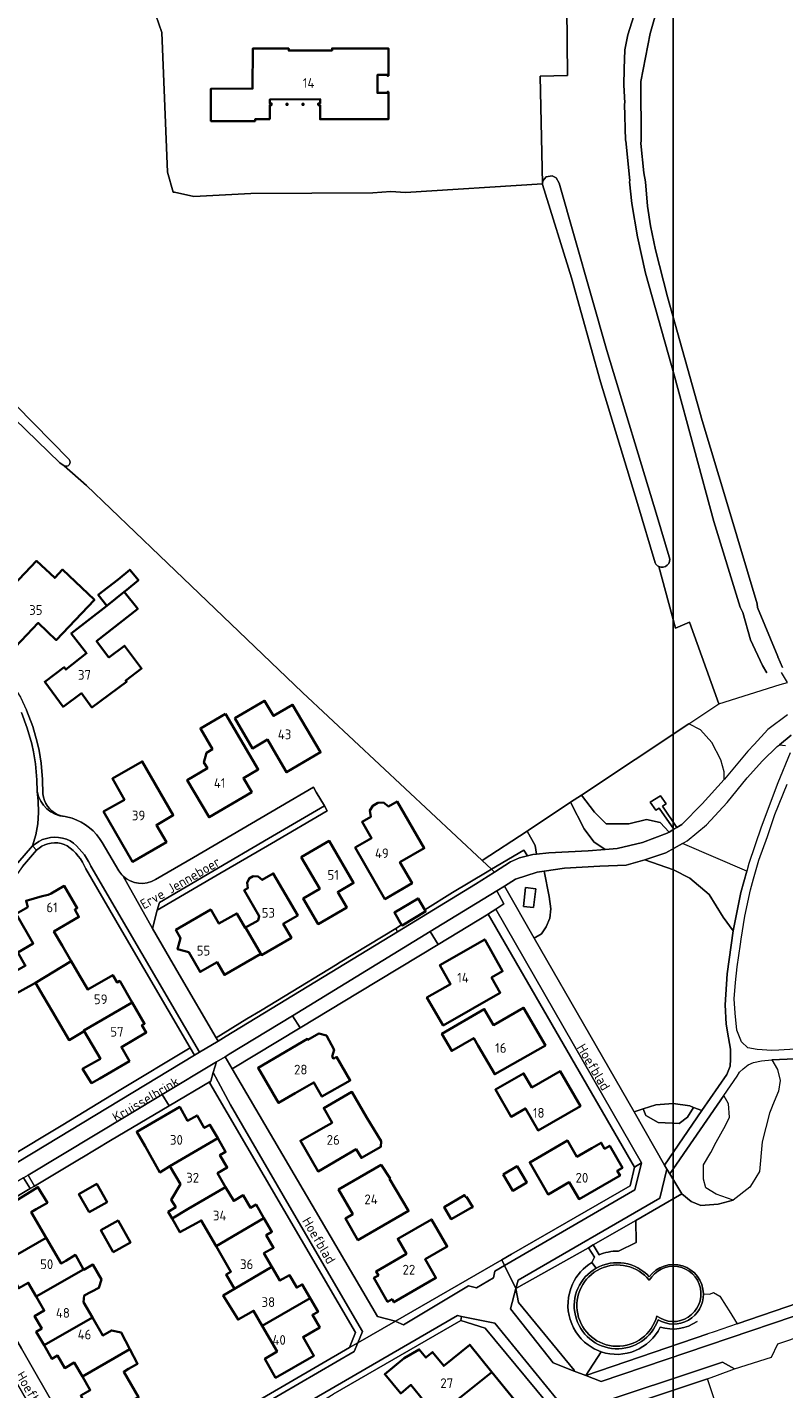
# Model space of a CAD drawing. Header units: metres. Extents: x 247072 to 248918, y 480001 to 481684.
# Tile 47 of 50: x 248378 to 248518, y 481064 to 481316. Entities that reach past the tile are written whole.
import ezdxf
from ezdxf.enums import TextEntityAlignment as Align

# ---------------------------------------------------------------- set-up
doc = ezdxf.new("R2010")
doc.units = ezdxf.units.M
for name, color, linetype, lineweight in [('B-XX-GR-BOUWLAND-GV', 80, 'Continuous', 13), ('B-XX-GR-GRAS-GV', 60, 'Continuous', 13), ('B-XX-GR-GROENVOORZIENING-GV', 80, 'Continuous', 18), ('B-XX-GR-HOUTWAL-GV', 40, 'Continuous', 13), ('B-XX-IE-TERREINAFSCHEIDING_KUNSTMATIG_HEKWERK-G', 20, 'IE-TERREINAFSCHEIDING-KUNSTMATIG', 18), ('B-XX-OG-BEBOUWING-GV', 7, 'Continuous', 35), ('B-XX-OG-BEBOUWING-T18', 10, 'Continuous', 18), ('B-XX-OG-BEBOUWING_LOODS-GV', 7, 'Continuous', 35), ('B-XX-OG-BEBOUWING_OVERBOUWING-GV', 7, 'Continuous', 18), ('B-XX-OG-TERREIN_ERF-GV', 7, 'Continuous', 18), ('B-XX-OG-TOPOGRAFIE-T18', 10, 'Continuous', 18), ('B-XX-OG-WATER_GREPPEL-GV', 160, 'Continuous', 18), ('B-XX-VH-ONVERHARD-GV', 252, 'Continuous', 18), ('B-XX-VH-VERHARDING_GESLOTEN-GV', 252, 'Continuous', 18), ('B-XX-VH-VERHARDING_OPEN-GV', 252, 'Continuous', 18), ('N-BH-KL-ET_LS_OV_LICHTMAST-S', 7, 'Continuous', 25)]:
    doc.layers.add(name, color=color, linetype=linetype, lineweight=lineweight)
doc.styles.add('NLCS-ISO-M-T18', font='NLCS-ISO.ttf', dxfattribs={"height": 1.8})
doc.linetypes.add('IE-TERREINAFSCHEIDING-KUNSTMATIG', pattern='A,4,[82,NLCS.shx,S=0.75,R=90,X=0,Y=0],4,-2', length=10)

msp = doc.modelspace()

# ---------------------------------------------------------------- linework, layer by layer
at = {"layer": 'B-XX-GR-BOUWLAND-GV'}
msp.add_lwpolyline([(248496.66, 481325.28), (248493.62, 481314.64), (248491.92, 481305.74), (248491.98, 481294.82), (248491.896, 481294.283), (248492.433, 481288.855), (248492.76, 481287.22), (248493.12, 481282.72), (248493.66, 481279.08), (248494.62, 481274.62), (248496.82, 481265.92), (248503.26, 481243.08), (248507.86, 481227.72), (248513.4, 481209.12), (248513.46, 481208.48), (248517.221, 481199.415), (248517.254, 481199.318), (248518.124, 481197.361)], dxfattribs=at)
at = {"layer": 'B-XX-GR-GRAS-GV'}
for points in [[(248494.562, 481216.697), (248491.28, 481227.68), (248484.42, 481250.18), (248479.08, 481269.42), (248473.7, 481286.72), (248473.72, 481286.82), (248448.366, 481285.241), (248445.655, 481285.42), (248442.352, 481285.138), (248419.784, 481285.063), (248409.191, 481284.484), (248405.648, 481285.283), (248405.419, 481285.267), (248404.327, 481288.999), (248403.332, 481314.827), (248402.183, 481318.001)], [(248376.328, 481245.888), (248386.174, 481235.82)], [(248385.256, 481234.645), (248389.348, 481231.002), (248402.899, 481218.063), (248429.335, 481192.734), (248462.562, 481161.681), (248470.898, 481167.124), (248471.06, 481167.23), (248478.898, 481172.435), (248480.891, 481173.758), (248500.797, 481186.976), (248506.3, 481190.63)], [(248506.3, 481190.63), (248500.872, 481205.745), (248498.331, 481204.613), (248495.205, 481216.049)]]:
    msp.add_lwpolyline(points, dxfattribs=at)
for points in [[(248386.174, 481235.82, -0.7924864), (248385.256, 481234.645)], [(248495.205, 481216.049, -0.1650026), (248494.562, 481216.697)]]:
    msp.add_lwpolyline(points, format="xyb", dxfattribs=at)
at = {"layer": 'B-XX-GR-GROENVOORZIENING-GV'}
for points in [[(248497.146, 481166.928), (248498.01, 481167.44), (248495.3, 481171.33), (248494.68, 481170.99), (248493.64, 481172.48), (248495.54, 481173.61), (248496.56, 481172.18), (248495.91, 481171.69), (248498.54, 481167.75), (248499.46, 481168.3), (248503.23, 481172.16), (248507.327, 481176.672), (248507.327, 481178.046), (248506.714, 481180.294), (248505.011, 481183.495), (248502.9, 481185.81), (248500.797, 481186.976), (248480.891, 481173.758), (248483.354, 481170.623), (248485.502, 481168.483), (248489.654, 481168.443), (248492.923, 481169.226), (248495.443, 481168.682)], [(248472.586, 481162.839), (248474.89, 481163.11), (248482.18, 481163.46), (248485.302, 481163.717), (248483.218, 481165.106), (248481.427, 481167.501), (248478.898, 481172.435), (248471.06, 481167.23), (248470.898, 481167.124), (248472.355, 481164.425)], [(248485.302, 481163.717), (248487.53, 481163.9), (248492.21, 481164.98), (248496.76, 481166.7), (248497.146, 481166.928), (248495.443, 481168.682), (248492.923, 481169.226), (248489.654, 481168.443), (248485.502, 481168.483), (248483.354, 481170.623), (248480.891, 481173.758), (248478.898, 481172.435), (248481.427, 481167.501), (248483.218, 481165.106)], [(248470.931, 481162.523), (248471.91, 481162.76), (248472.586, 481162.839), (248472.355, 481164.425), (248470.898, 481167.124), (248462.562, 481161.681), (248464.296, 481160.061), (248470.266, 481163.61)], [(248499.629, 481164.813), (248496.53, 481163.11), (248492.61, 481161.78), (248497.912, 481159.959), (248500.982, 481158.424), (248504.513, 481155.354), (248507.123, 481151.209), (248509, 481148.69), (248510.41, 481155.73), (248511.493, 481159.692)], [(248464.856, 481159.537), (248467.78, 481161.41), (248469.43, 481162.16), (248470.931, 481162.523), (248470.266, 481163.61), (248464.296, 481160.061)], [(248509, 481148.69), (248507.123, 481151.209), (248504.513, 481155.354), (248500.982, 481158.424), (248497.912, 481159.959), (248492.61, 481161.78), (248489.18, 481160.81), (248484.34, 481160.61), (248477.78, 481160.24), (248474.035, 481159.701), (248474.968, 481155.002), (248475.262, 481152.723), (248475.078, 481150.995), (248474.38, 481149.415), (248473.536, 481148.128), (248472.171, 481147.318), (248482.49, 481129.41), (248490.647, 481115.198), (248492.298, 481115.721), (248494.665, 481116.471), (248497.893, 481116.737), (248500.969, 481116.281), (248501.652, 481116.019), (248503.201, 481115.424), (248507.78, 481122.11), (248508.43, 481123.61), (248508.49, 481124.9), (248508.48, 481126.8), (248508.14, 481128.86), (248507.68, 481131.41), (248507.48, 481134.99), (248507.86, 481140.73)], [(248464.856, 481159.537), (248464.296, 481160.061), (248463.463, 481159.566), (248457.085, 481155.774), (248451.966, 481152.523), (248452.103, 481152.295), (248447.73, 481149.672), (248447.66, 481149.789), (248446.578, 481149.102), (248446.919, 481148.503), (248461.33, 481157.28)], [(248466.65, 481156.9), (248472.171, 481147.318), (248473.536, 481148.128), (248474.38, 481149.415), (248475.078, 481150.995), (248475.262, 481152.723), (248474.968, 481155.002), (248474.035, 481159.701), (248472.71, 481159.51), (248468.74, 481158.19)], [(248472.071, 481152.965), (248470.186, 481153.178), (248470.581, 481156.675), (248472.465, 481156.462)], [(248472.071, 481152.965), (248472.465, 481156.462), (248470.581, 481156.675), (248470.186, 481153.178)], [(248465.26, 481156.04), (248454.06, 481149.2), (248452.938, 481148.515), (248454.39, 481146.163), (248463.63, 481151.73), (248463.69, 481151.78), (248465.06, 481152.7), (248466.53, 481153.68)], [(248413.699, 481128.278), (248415.21, 481129.19), (248446.919, 481148.503), (248446.578, 481149.102), (248436.295, 481142.854), (248435.427, 481142.327), (248426.118, 481136.67), (248421.523, 481133.878), (248419.021, 481132.357), (248413.334, 481128.902)], [(248452.938, 481148.515), (248427.458, 481132.966), (248428.891, 481130.752), (248439.81, 481137.35), (248454.39, 481146.163)], [(248427.458, 481132.966), (248415.78, 481125.84), (248415.011, 481125.378), (248416.31, 481123.15), (248428.891, 481130.752)], [(248372.288, 481103.28), (248379.5, 481107.63), (248409.346, 481125.65), (248408.542, 481127.027), (248395.393, 481119.113), (248384.978, 481112.804), (248374.661, 481106.554), (248371.452, 481104.602)], [(248404.66, 481116.308), (248412.34, 481120.86), (248412.81, 481122.45), (248413.412, 481124.418), (248403.358, 481118.378)], [(248403.358, 481118.378), (248378.576, 481103.492), (248379.723, 481101.463), (248388.356, 481106.616), (248388.48, 481106.69), (248393.83, 481109.89), (248404.66, 481116.308)], [(248501.652, 481116.019), (248500.514, 481114.211), (248498.988, 481113.034), (248495.109, 481113.187), (248492.843, 481114.538), (248492.298, 481115.721), (248490.647, 481115.198), (248496.3, 481105.35), (248503.201, 481115.424)], [(248492.298, 481115.721), (248492.843, 481114.538), (248495.109, 481113.187), (248498.988, 481113.034), (248500.514, 481114.211), (248501.652, 481116.019), (248500.969, 481116.281), (248497.893, 481116.737), (248494.665, 481116.471)], [(248507.229, 481118.186), (248497.26, 481103.71), (248499.49, 481100), (248501.178, 481098.583), (248503.02, 481097.881), (248506.191, 481098.09), (248508.982, 481098.83), (248505.811, 481099.97), (248503.912, 481101.109), (248503.456, 481102.704), (248503.456, 481105.362), (248504.824, 481107.641), (248505.849, 481109.578), (248507.558, 481112.654), (248508.306, 481114.184), (248508.09, 481116.68)], [(248377.74, 481102.99), (248376.8, 481102.43), (248363.86, 481094.65), (248365.04, 481092.64), (248378.04, 481100.45), (248378.93, 481100.98), (248378.93, 481100.99)]]:
    msp.add_lwpolyline(points, close=True, dxfattribs=at)
for points in [[(248528.887, 481125.367), (248516.1, 481124.78), (248517.185, 481123.041), (248517.641, 481121.009), (248517.375, 481119.034), (248516.268, 481116.343), (248516.194, 481116.162), (248515.704, 481114.971), (248514.336, 481109.633), (248513.843, 481104.147), (248512.482, 481101.955), (248512.039, 481101.242), (248508.982, 481098.83), (248506.191, 481098.09), (248503.02, 481097.881), (248501.178, 481098.583), (248499.49, 481100), (248490.991, 481095.116), (248491.046, 481090.997), (248487.756, 481089.437)], [(248490.991, 481095.116), (248483.066, 481090.561), (248484.208, 481088.741)], [(248487.756, 481089.437), (248491.046, 481090.997), (248490.991, 481095.116)], [(248482.83, 481087.299), (248483.303, 481088.302), (248482.199, 481090.063), (248468.779, 481082.485)], [(248484.208, 481088.741), (248483.066, 481090.561), (248482.199, 481090.063), (248483.303, 481088.302), (248482.83, 481087.299), (248483.645, 481086.268)], [(248485.853, 481089.25), (248485.85, 481089.249)], [(248485.85, 481089.249), (248485.853, 481089.25)], [(248468.779, 481082.485), (248469.29, 481079.93), (248479.59, 481067.39), (248479.59, 481067.25), (248481.7, 481066.41), (248484.541, 481070.813)], [(248503.461, 481081.528), (248504.661, 481081.49), (248505.353, 481081.748), (248506.506, 481081.073), (248507.692, 481079.26), (248508.249, 481078.391), (248509.726, 481075.965), (248521.085, 481079.838)], [(248484.541, 481070.813), (248481.7, 481066.41), (248504.28, 481074.108)]]:
    msp.add_lwpolyline(points, dxfattribs=at)
for points in [[(248485.85, 481089.249, 0.0474804), (248484.208, 481088.741)], [(248484.208, 481088.741, -0.0474804), (248485.85, 481089.249)], [(248487.756, 481089.437, 0.0531291), (248485.853, 481089.25)], [(248485.853, 481089.25, -0.0531291), (248487.756, 481089.437)], [(248479.243, 481083.305, -0.1526956), (248482.83, 481087.299)], [(248483.645, 481086.268, -0.3507206), (248493.46, 481084.651)], [(248493.46, 481084.651, -0.7234201), (248503.461, 481081.528)], [(248482.881, 481071.581, -0.3813403), (248479.243, 481083.305)], [(248502.284, 481076.431, -0.2373975), (248495.492, 481075.389)], [(248495.492, 481075.389, -0.3802332), (248484.541, 481070.813)], [(248484.541, 481070.813, -0.0513228), (248482.881, 481071.581)]]:
    msp.add_lwpolyline(points, format="xyb", dxfattribs=at)
at = {"layer": 'B-XX-GR-HOUTWAL-GV'}
for points in [[(248478.12, 481325.719), (248478.333, 481306.841), (248473.281, 481306.714), (248473.72, 481286.82), (248473.78, 481287.38), (248474.4, 481288.12), (248475.52, 481288.28), (248476.26, 481287.92), (248476.76, 481286.92), (248485.62, 481256.02), (248494.92, 481225.32), (248497.166, 481217.814)], [(248489.147, 481294.751), (248489.08, 481294.84), (248488.88, 481301.64), (248488.92, 481301.78), (248488.76, 481305.08), (248488.8, 481308.12), (248488.92, 481311.6), (248489.52, 481314.38), (248492.48, 481323.8)], [(248515.21, 481196.366), (248514.428, 481197.752), (248512.204, 481202.481), (248510.78, 481207.52), (248510.28, 481208.52), (248505.42, 481224.34), (248498.12, 481251.22), (248492.78, 481270.28), (248491.28, 481277.02), (248490.26, 481283.2), (248489.82, 481287.22), (248489.831, 481287.437), (248489.147, 481294.751)], [(248495.205, 481216.049), (248498.331, 481204.613), (248500.872, 481205.745), (248506.3, 481190.63), (248517.673, 481194.197), (248519.018, 481194.622), (248517.896, 481196.432)]]:
    msp.add_lwpolyline(points, dxfattribs=at)
msp.add_lwpolyline([(248497.166, 481217.814, -0.6800122), (248495.205, 481216.049)], format="xyb", dxfattribs=at)
at = {"layer": 'B-XX-IE-TERREINAFSCHEIDING_KUNSTMATIG_HEKWERK-G'}
for points in [[(248404.66, 481116.308), (248412.34, 481120.86)], [(248388.48, 481106.69), (248393.83, 481109.89), (248404.66, 481116.308)], [(248379.723, 481101.463), (248388.356, 481106.616)]]:
    msp.add_lwpolyline(points, dxfattribs=at)
at = {"layer": 'B-XX-OG-BEBOUWING-GV'}
for points in [[(248432.568, 481299.306), (248432.568, 481298.781), (248445.196, 481298.777), (248445.197, 481303.832), (248445.017, 481303.832), (248445.017, 481303.632), (248443.191, 481303.64), (248443.196, 481307), (248445.016, 481306.997), (248445.016, 481306.797), (248445.196, 481306.797), (248445.204, 481311.869), (248434.803, 481311.855), (248434.788, 481311.51), (248426.79, 481311.481), (248426.789, 481311.85), (248420.115, 481311.846), (248420.102, 481304.432), (248412.388, 481304.42), (248412.388, 481298.416), (248420.549, 481298.42), (248420.561, 481298.776), (248423.25, 481298.79), (248423.253, 481299.256), (248423.269, 481301.396), (248423.606, 481301.393), (248423.608, 481301.693), (248423.272, 481301.696), (248423.277, 481302.407), (248432.569, 481302.484), (248432.569, 481301.681), (248432.239, 481301.681), (248432.239, 481301.381), (248432.569, 481301.381)], [(248376.237, 481201.194), (248380.452, 481205.619), (248383.784, 481202.446), (248390.842, 481209.855), (248384.948, 481215.464), (248383.498, 481213.942), (248380.152, 481217.093), (248370.35, 481206.799)], [(248396.35, 481211.346), (248396.827, 481211.722), (248398.966, 481213.533), (248397.375, 481215.449), (248395.256, 481213.672), (248391.554, 481210.777), (248393.119, 481208.794)], [(248393.488, 481199.195), (248391.237, 481202.235), (248398.851, 481208.229), (248396.35, 481211.346), (248393.119, 481208.794), (248386.538, 481203.627), (248389.398, 481199.994), (248385.562, 481196.99), (248385.259, 481197.4), (248381.634, 481194.731), (248385.051, 481190.104), (248388.43, 481192.603), (248390.363, 481189.994), (248396.785, 481194.743), (248396.62, 481194.966), (248399.552, 481197.171), (248396.389, 481201.377)], [(248416.792, 481188.005), (248420.059, 481182.408), (248422.827, 481184.025), (248424.447, 481181.252), (248426.352, 481177.993), (248432.651, 481181.681), (248427.501, 481190.48), (248423.982, 481188.398), (248422.306, 481191.23)], [(248415.072, 481188.822), (248410.426, 481186.089), (248412.666, 481182.236), (248411.585, 481181.608), (248411.096, 481179.824), (248411.731, 481178.747), (248407.996, 481176.544), (248412.056, 481169.674), (248419.928, 481174.316), (248418.404, 481176.905), (248421.14, 481178.516)], [(248392.532, 481170.714), (248397.865, 481161.449), (248404.136, 481165.047), (248402.3, 481168.232), (248405.424, 481170.033), (248399.687, 481179.986), (248394.151, 481176.812), (248396.384, 481172.92)], [(248439.055, 481164.046), (248444.571, 481154.55), (248449.579, 481157.457), (248447.337, 481161.347), (248451.832, 481163.938), (248446.817, 481172.576), (248445.236, 481171.659), (248444.298, 481172.369), (248443.238, 481172.331), (248442.324, 481171.809), (248441.745, 481170.903), (248441.929, 481169.744), (248440.335, 481168.819), (248442.085, 481165.806)], [(248429.102, 481162.301), (248432.497, 481156.424), (248429.468, 481154.673), (248432.223, 481149.904), (248437.512, 481152.961), (248435.844, 481155.836), (248438.771, 481157.533), (248434.264, 481165.303)], [(248421.594, 481144.423), (248421.694, 481144.255), (248421.704, 481144.238), (248421.734, 481144.188), (248427.256, 481147.371), (248425.751, 481149.958), (248428.433, 481151.518), (248423.913, 481159.287), (248421.862, 481158.092), (248421.116, 481158.726), (248420.211, 481158.798), (248419.435, 481158.35), (248419.055, 481157.549), (248419.215, 481156.563), (248418.549, 481156.179), (248421.308, 481151.385), (248421.095, 481150.594), (248418.775, 481149.26)], [(248379.933, 481139.03), (248386.538, 481143.032), (248384.841, 481145.966), (248383.343, 481148.551), (248387.977, 481151.236), (248387.187, 481152.588), (248387.655, 481152.862), (248385.26, 481156.971), (248382.857, 481155.585), (248382.257, 481155.337), (248381.199, 481155.074), (248378.182, 481154.221), (248378.494, 481153.055), (248376.343, 481151.791), (248379.516, 481146.34), (248376.665, 481144.673), (248377.99, 481142.4), (248378.093, 481142.224), (248374.022, 481139.934), (248375.767, 481136.788), (248375.794, 481136.753)], [(248447.66, 481149.789), (248447.73, 481149.672), (248452.103, 481152.295), (248451.966, 481152.523), (248450.688, 481154.655), (248446.315, 481152.031)], [(248418.775, 481149.26), (248418.689, 481149.21), (248417.151, 481151.884), (248413.862, 481149.993), (248412.365, 481152.599), (248405.896, 481148.826), (248406.754, 481147.333), (248406.204, 481145.264), (248408.286, 481144.694), (248410.39, 481141.052), (248413.515, 481142.867), (248414.871, 481140.524), (248421.594, 481144.423)], [(248455.35, 481131.168), (248465.885, 481137.221), (248464.279, 481140.002), (248466.332, 481141.187), (248463.013, 481147.076), (248454.734, 481142.317), (248456.707, 481138.823), (248452.328, 481136.351)], [(248379.933, 481139.03), (248381.41, 481136.491), (248382.991, 481133.813), (248386.155, 481128.463), (248388.949, 481130.107), (248388.876, 481130.231), (248397.814, 481135.435), (248395.505, 481139.401), (248395.013, 481139.12), (248394.236, 481140.474), (248389.62, 481137.8), (248388.073, 481140.377), (248386.538, 481143.032)], [(248388.876, 481130.231), (248388.949, 481130.107), (248391.936, 481125), (248390.292, 481124.038), (248388.661, 481123.14), (248390.315, 481120.49), (248391.841, 481121.376), (248397.318, 481124.582), (248395.82, 481127.15), (248400.434, 481129.845), (248399.629, 481131.189), (248400.124, 481131.468), (248397.814, 481135.435)], [(248461.819, 481127.409), (248464.889, 481122.127), (248474.233, 481127.486), (248470.221, 481134.438), (248464.66, 481131.221), (248462.947, 481134.177), (248455.104, 481129.629), (248456.913, 481126.469), (248460.989, 481128.838)], [(248435.044, 481125.005), (248434.799, 481125.408), (248435.152, 481126.666), (248433.756, 481129.29), (248432.353, 481129.672), (248430.331, 481128.522), (248430.251, 481128.662), (248421.099, 481123.35), (248424.889, 481116.831), (248427.966, 481118.62), (248431.424, 481120.63), (248432.92, 481118.017), (248438.147, 481121.01), (248435.626, 481125.339)], [(248471.706, 481119.701), (248470.195, 481122.306), (248465.012, 481119.3), (248467.892, 481114.271), (248470.556, 481115.808), (248472.901, 481111.741), (248480.709, 481116.211), (248476.966, 481122.719)], [(248441.126, 481114.211), (248438.446, 481118.861), (248433.236, 481115.876), (248434.781, 481113.18), (248433.117, 481112.226), (248428.938, 481109.832), (248432.202, 481104.18), (248439.238, 481108.253), (248440.23, 481106.675), (248443.783, 481108.704), (248443.881, 481109.737)], [(248400.223, 481108.833), (248402.947, 481103.997), (248404.793, 481105.148), (248413.64, 481110.296), (248412.191, 481112.802), (248411.149, 481112.203), (248409.811, 481114.522), (248408.063, 481113.544), (248406.632, 481116.101), (248398.663, 481111.512)], [(248408.184, 481097.244), (248415.109, 481101.281), (248413.622, 481103.84), (248415.396, 481104.867), (248414.059, 481107.177), (248415.097, 481107.778), (248413.64, 481110.296), (248404.793, 481105.148), (248406.73, 481101.792), (248405.032, 481098.885), (248405.866, 481097.546), (248404.497, 481096.674), (248405.186, 481095.479)], [(248482.829, 481108.476), (248480.076, 481106.891), (248478.358, 481109.877), (248471.351, 481105.842), (248474.75, 481099.913), (248478.662, 481102.173), (248480.469, 481099.043), (248488.058, 481103.393), (248487.547, 481104.281), (248488.5, 481104.829), (248486.151, 481108.911), (248485.198, 481108.363), (248484.559, 481109.472)], [(248445.516, 481102.884), (248443.857, 481105.36), (248435.984, 481100.802), (248438.628, 481096.232), (248437.261, 481095.441), (248439.566, 481091.465), (248448.925, 481096.864), (248445.425, 481102.823)], [(248466.446, 481103.618), (248468.219, 481100.588), (248470.782, 481102.087), (248469.009, 481105.118)], [(248372.986, 481086.773), (248381.91, 481091.897), (248379.163, 481096.641), (248380.066, 481097.165), (248382.143, 481098.37), (248380.376, 481101.272), (248378.386, 481100.014), (248371.497, 481095.825), (248373.009, 481093.216), (248371.247, 481092.196), (248372.563, 481089.896), (248371.547, 481089.286)], [(248413.339, 481090.369), (248422.189, 481095.528), (248420.729, 481098.044), (248419.698, 481097.435), (248418.362, 481099.745), (248416.596, 481098.723), (248415.109, 481101.281), (248408.184, 481097.244), (248405.186, 481095.479), (248406.661, 481092.921), (248409.713, 481094.6), (248410.596, 481095.111)], [(248459.673, 481099.497), (248459.51, 481099.41), (248459.26, 481099.79), (248455.54, 481097.58), (248456.83, 481095.36), (248460.41, 481097.34), (248460.797, 481097.562)], [(248416.737, 481082.463), (248423.672, 481086.5), (248422.191, 481089.06), (248423.969, 481090.055), (248422.613, 481092.4), (248423.659, 481092.995), (248422.189, 481095.528), (248413.339, 481090.369), (248416.086, 481085.622), (248415.21, 481085.106)], [(248446.328, 481087.657), (248442.915, 481085.686), (248443.356, 481084.923), (248442.542, 481084.475), (248445.062, 481080.047), (248445.898, 481080.523), (248446.225, 481079.957), (248454.004, 481084.456), (248452.004, 481087.922), (248456.083, 481090.275), (248453.164, 481095.294), (248446.943, 481091.7), (248448.541, 481088.935)], [(248380.075, 481081.002), (248388.819, 481086.056), (248387.332, 481088.711), (248385.542, 481087.658), (248384.66, 481087.147), (248381.91, 481091.897), (248372.986, 481086.773), (248374.427, 481084.257), (248375.502, 481084.857), (248376.838, 481082.548), (248378.602, 481083.569)], [(248388.819, 481086.056), (248380.075, 481081.002), (248381.546, 481078.44), (248379.783, 481077.419), (248381.108, 481075.127), (248380.072, 481074.527), (248381.53, 481072.002), (248390.454, 481077.142), (248388.8, 481079.998), (248388.957, 481081.205), (248391.657, 481082.623), (248392.138, 481084.188), (248390.546, 481086.949), (248388.861, 481085.982)], [(248416.737, 481082.463), (248414.668, 481081.233), (248417.394, 481076.768), (248420.26, 481078.398), (248421.884, 481075.589), (248430.741, 481080.755), (248429.278, 481083.277), (248428.247, 481082.668), (248426.895, 481085.003), (248425.13, 481083.981), (248423.672, 481086.5)], [(248421.884, 481075.589), (248424.629, 481070.842), (248422.359, 481069.529), (248424.328, 481065.999), (248431.427, 481070.079), (248429.43, 481073.535), (248432.497, 481075.308), (248431.162, 481077.632), (248432.207, 481078.227), (248430.741, 481080.755)], [(248388.6, 481066.251), (248397.396, 481071.282), (248395.777, 481074.368), (248394.01, 481074.745), (248392.374, 481073.827), (248390.454, 481077.142), (248381.53, 481072.002), (248382.975, 481069.499), (248384.021, 481070.095), (248385.352, 481067.796), (248387.116, 481068.816)], [(248390.072, 481057.253), (248398.999, 481062.384), (248396.255, 481067.124), (248397.137, 481067.634), (248398.81, 481068.585), (248397.396, 481071.282), (248388.6, 481066.251), (248390.068, 481063.714), (248388.304, 481062.693), (248389.637, 481060.372), (248388.608, 481059.776)], [(248448.108, 481069.616), (248444.542, 481066.65), (248447.485, 481063.111), (248449.364, 481064.674), (248451.744, 481061.73), (248454.144, 481058.766), (248456.966, 481061.094), (248464.341, 481067.066), (248460.242, 481072.098), (248455.454, 481068.196), (248453.374, 481070.748), (248452.137, 481069.741), (248450.907, 481071.256)], [(248454.144, 481058.766), (248456.582, 481055.756), (248460.772, 481050.582), (248466.191, 481055.041), (248463.686, 481058.106), (248468.461, 481062.01), (248464.341, 481067.066), (248456.966, 481061.094)]]:
    msp.add_lwpolyline(points, close=True, dxfattribs=at)
at = {"layer": 'B-XX-OG-BEBOUWING_LOODS-GV'}
for points in [[(248389.882, 481096.626), (248393.173, 481098.509), (248391.259, 481101.854), (248387.969, 481099.971)], [(248394.312, 481089.241), (248397.488, 481091.018), (248395.226, 481095.059), (248392.05, 481093.282)]]:
    msp.add_lwpolyline(points, close=True, dxfattribs=at)
at = {"layer": 'B-XX-OG-BEBOUWING_OVERBOUWING-GV'}
for points in [[(248426.581, 481301.393), (248426.589, 481301.693), (248426.289, 481301.684), (248426.299, 481301.384)], [(248429.268, 481301.685), (248429.269, 481301.385), (248429.542, 481301.385), (248429.541, 481301.685)]]:
    msp.add_lwpolyline(points, close=True, dxfattribs=at)
at = {"layer": 'B-XX-OG-TERREIN_ERF-GV'}
for points in [[(248402.183, 481318.001), (248403.332, 481314.827), (248404.327, 481288.999), (248405.419, 481285.267), (248405.648, 481285.283), (248409.191, 481284.484), (248419.784, 481285.063), (248442.352, 481285.138), (248445.655, 481285.42), (248448.366, 481285.241), (248473.72, 481286.82), (248473.281, 481306.714), (248478.333, 481306.841), (248478.12, 481325.719)], [(248402.121, 481158.132), (248409.159, 481162.256), (248425.242, 481171.649), (248431.332, 481175.216), (248431.872, 481174.337), (248433.363, 481171.783), (248433.892, 481170.876), (248423.589, 481164.831), (248413.263, 481158.813), (248402.444, 481152.475), (248401.552, 481149.072), (248406.498, 481140.607), (248413.334, 481128.902), (248419.021, 481132.357), (248421.523, 481133.878), (248426.118, 481136.67), (248435.427, 481142.327), (248436.295, 481142.854), (248446.578, 481149.102), (248447.66, 481149.789), (248446.315, 481152.031), (248450.688, 481154.655), (248451.966, 481152.523), (248457.085, 481155.774), (248463.463, 481159.566), (248464.296, 481160.061), (248462.562, 481161.681), (248429.335, 481192.734), (248402.899, 481218.063), (248389.348, 481231.002), (248385.256, 481234.645), (248384.412, 481235.235), (248373.955, 481245.398)], [(248373.885, 481196.422), (248375.386, 481194.56), (248375.933, 481193.816), (248377.145, 481191.907), (248378.299, 481189.458), (248379.42, 481186.476), (248380.252, 481183.535), (248380.617, 481181.986), (248380.996, 481179.652), (248381.215, 481176.638), (248381.306, 481173.977)], [(248385.399, 481169.782), (248386.696, 481169.476)], [(248381.084, 481164.294), (248380.101, 481163.599), (248377.522, 481160.585), (248374.022, 481155.627), (248371.293, 481152.579), (248368.492, 481149.72), (248365.709, 481147.03), (248365.218, 481146.575), (248362.194, 481144.045), (248359.318, 481141.918), (248355.662, 481139.422), (248352.043, 481137.198), (248347.91, 481134.919), (248343.951, 481132.926), (248343.92, 481132.91)], [(248392.27, 481164.973), (248395.334, 481159.764)], [(248344.528, 481128.039), (248357.565, 481105.515), (248360.827, 481099.805), (248361.533, 481098.57), (248371.452, 481104.602), (248374.661, 481106.554), (248384.978, 481112.804), (248395.393, 481119.113), (248408.542, 481127.027), (248395.895, 481148.692), (248389.249, 481160.144)], [(248376.665, 481144.673), (248379.516, 481146.34), (248376.343, 481151.791), (248378.494, 481153.055), (248378.182, 481154.221), (248381.199, 481155.074), (248382.257, 481155.337), (248382.857, 481155.585), (248385.26, 481156.971), (248387.655, 481152.862), (248387.187, 481152.588), (248387.977, 481151.236), (248383.343, 481148.551), (248384.841, 481145.966), (248386.538, 481143.032), (248388.073, 481140.377), (248389.62, 481137.8), (248394.236, 481140.474), (248395.013, 481139.12), (248395.505, 481139.401), (248397.814, 481135.435), (248400.124, 481131.468), (248399.629, 481131.189), (248400.434, 481129.845), (248395.82, 481127.15), (248397.318, 481124.582), (248391.841, 481121.376), (248390.315, 481120.49), (248388.661, 481123.14), (248390.292, 481124.038), (248391.936, 481125), (248388.949, 481130.107), (248386.155, 481128.463), (248382.991, 481133.813), (248381.41, 481136.491), (248379.933, 481139.03), (248375.794, 481136.753)], [(248378.386, 481100.014), (248380.376, 481101.272), (248382.143, 481098.37), (248380.066, 481097.165), (248379.163, 481096.641), (248381.91, 481091.897), (248384.66, 481087.147), (248385.542, 481087.658), (248387.332, 481088.711), (248388.819, 481086.056), (248388.861, 481085.982), (248390.546, 481086.949), (248392.138, 481084.188), (248391.657, 481082.623), (248388.957, 481081.205), (248388.8, 481079.998), (248390.454, 481077.142), (248392.374, 481073.827), (248394.01, 481074.745), (248395.777, 481074.368), (248397.396, 481071.282), (248398.81, 481068.585), (248397.137, 481067.634), (248396.255, 481067.124), (248398.999, 481062.384)], [(248390.068, 481063.714), (248388.6, 481066.251), (248387.116, 481068.816), (248385.352, 481067.796), (248384.021, 481070.095), (248382.975, 481069.499), (248381.53, 481072.002), (248380.072, 481074.527), (248381.108, 481075.127), (248379.783, 481077.419), (248381.546, 481078.44), (248380.075, 481081.002), (248378.602, 481083.569), (248376.838, 481082.548)], [(248474.45, 481061.5), (248463.1, 481075.18), (248458.59, 481076.61), (248435.01, 481062.95)], [(248506.13, 481060.08), (248504.2, 481065.8), (248478.1, 481057.11)]]:
    msp.add_lwpolyline(points, dxfattribs=at)
for points in [[(248445.197, 481303.832), (248445.196, 481298.777), (248432.568, 481298.781), (248432.568, 481299.306), (248432.569, 481301.381), (248432.239, 481301.381), (248432.239, 481301.681), (248432.569, 481301.681), (248432.569, 481302.484), (248423.277, 481302.407), (248423.272, 481301.696), (248423.608, 481301.693), (248423.606, 481301.393), (248423.269, 481301.396), (248423.253, 481299.256), (248423.25, 481298.79), (248420.561, 481298.776), (248420.549, 481298.42), (248412.388, 481298.416), (248412.388, 481304.42), (248420.102, 481304.432), (248420.115, 481311.846), (248426.789, 481311.85), (248426.79, 481311.481), (248434.788, 481311.51), (248434.803, 481311.855), (248445.204, 481311.869), (248445.196, 481306.797), (248445.016, 481306.797), (248445.016, 481306.997), (248443.196, 481307), (248443.191, 481303.64), (248445.017, 481303.632), (248445.017, 481303.832)], [(248426.581, 481301.393), (248426.299, 481301.384), (248426.289, 481301.684), (248426.589, 481301.693)], [(248429.268, 481301.685), (248429.541, 481301.685), (248429.542, 481301.385), (248429.269, 481301.385)], [(248376.237, 481201.194), (248370.35, 481206.799), (248380.152, 481217.093), (248383.498, 481213.942), (248384.948, 481215.464), (248390.842, 481209.855), (248383.784, 481202.446), (248380.452, 481205.619)], [(248393.488, 481199.195), (248396.389, 481201.377), (248399.552, 481197.171), (248396.62, 481194.966), (248396.785, 481194.743), (248390.363, 481189.994), (248388.43, 481192.603), (248385.051, 481190.104), (248381.634, 481194.731), (248385.259, 481197.4), (248385.562, 481196.99), (248389.398, 481199.994), (248386.538, 481203.627), (248393.119, 481208.794), (248391.554, 481210.777), (248395.256, 481213.672), (248397.375, 481215.449), (248398.966, 481213.533), (248396.827, 481211.722), (248396.35, 481211.346), (248398.851, 481208.229), (248391.237, 481202.235)], [(248420.059, 481182.408), (248416.792, 481188.005), (248422.306, 481191.23), (248423.982, 481188.398), (248427.501, 481190.48), (248432.651, 481181.681), (248426.352, 481177.993), (248424.447, 481181.252), (248422.827, 481184.025)], [(248415.072, 481188.822), (248421.14, 481178.516), (248418.404, 481176.905), (248419.928, 481174.316), (248412.056, 481169.674), (248407.996, 481176.544), (248411.731, 481178.747), (248411.096, 481179.824), (248411.585, 481181.608), (248412.666, 481182.236), (248410.426, 481186.089)], [(248392.532, 481170.714), (248396.384, 481172.92), (248394.151, 481176.812), (248399.687, 481179.986), (248405.424, 481170.033), (248402.3, 481168.232), (248404.136, 481165.047), (248397.865, 481161.449)], [(248439.055, 481164.046), (248442.085, 481165.806), (248440.335, 481168.819), (248441.929, 481169.744), (248441.745, 481170.903), (248442.324, 481171.809), (248443.238, 481172.331), (248444.298, 481172.369), (248445.236, 481171.659), (248446.817, 481172.576), (248451.832, 481163.938), (248447.337, 481161.347), (248449.579, 481157.457), (248444.571, 481154.55)], [(248429.102, 481162.301), (248434.264, 481165.303), (248438.771, 481157.533), (248435.844, 481155.836), (248437.512, 481152.961), (248432.223, 481149.904), (248429.468, 481154.673), (248432.497, 481156.424)], [(248418.775, 481149.26), (248421.095, 481150.594), (248421.308, 481151.385), (248418.549, 481156.179), (248419.215, 481156.563), (248419.055, 481157.549), (248419.435, 481158.35), (248420.211, 481158.798), (248421.116, 481158.726), (248421.862, 481158.092), (248423.913, 481159.287), (248428.433, 481151.518), (248425.751, 481149.958), (248427.256, 481147.371), (248421.734, 481144.188), (248421.704, 481144.238), (248421.694, 481144.255), (248421.594, 481144.423), (248414.871, 481140.524), (248413.515, 481142.867), (248410.39, 481141.052), (248408.286, 481144.694), (248406.204, 481145.264), (248406.754, 481147.333), (248405.896, 481148.826), (248412.365, 481152.599), (248413.862, 481149.993), (248417.151, 481151.884), (248418.689, 481149.21)], [(248446.54, 481076.44), (248466.2, 481087.814), (248467.99, 481088.85), (248489.9, 481101.53), (248490.7, 481104.93), (248463.63, 481151.73), (248454.39, 481146.163), (248439.81, 481137.35), (248428.891, 481130.752), (248416.31, 481123.15), (248443.18, 481077.36)], [(248455.35, 481131.168), (248452.328, 481136.351), (248456.707, 481138.823), (248454.734, 481142.317), (248463.013, 481147.076), (248466.332, 481141.187), (248464.279, 481140.002), (248465.885, 481137.221)], [(248464.66, 481131.221), (248470.221, 481134.438), (248474.233, 481127.486), (248464.889, 481122.127), (248461.819, 481127.409), (248460.989, 481128.838), (248456.913, 481126.469), (248455.104, 481129.629), (248462.947, 481134.177)], [(248430.331, 481128.522), (248432.353, 481129.672), (248433.756, 481129.29), (248435.152, 481126.666), (248434.799, 481125.408), (248435.044, 481125.005), (248435.626, 481125.339), (248438.147, 481121.01), (248432.92, 481118.017), (248431.424, 481120.63), (248427.966, 481118.62), (248424.889, 481116.831), (248421.099, 481123.35), (248430.251, 481128.662)], [(248471.706, 481119.701), (248476.966, 481122.719), (248480.709, 481116.211), (248472.901, 481111.741), (248470.556, 481115.808), (248467.892, 481114.271), (248465.012, 481119.3), (248470.195, 481122.306)], [(248365.04, 481092.64), (248377.34, 481071.4), (248391.03, 481047.48), (248394.85, 481046.53), (248416.3, 481058.99), (248437.997, 481071.594), (248439.11, 481074.4), (248412.21, 481120.46), (248412.34, 481120.86), (248404.66, 481116.308), (248393.83, 481109.89), (248388.48, 481106.69), (248388.356, 481106.616), (248379.723, 481101.463), (248378.93, 481100.99), (248378.93, 481100.98), (248378.04, 481100.45)], [(248433.236, 481115.876), (248438.446, 481118.861), (248441.126, 481114.211), (248443.881, 481109.737), (248443.783, 481108.704), (248440.23, 481106.675), (248439.238, 481108.253), (248432.202, 481104.18), (248428.938, 481109.832), (248433.117, 481112.226), (248434.781, 481113.18)], [(248415.109, 481101.281), (248416.596, 481098.723), (248418.362, 481099.745), (248419.698, 481097.435), (248420.729, 481098.044), (248422.189, 481095.528), (248423.659, 481092.995), (248422.613, 481092.4), (248423.969, 481090.055), (248422.191, 481089.06), (248423.672, 481086.5), (248425.13, 481083.981), (248426.895, 481085.003), (248428.247, 481082.668), (248429.278, 481083.277), (248430.741, 481080.755), (248432.207, 481078.227), (248431.162, 481077.632), (248432.497, 481075.308), (248429.43, 481073.535), (248431.427, 481070.079), (248424.328, 481065.999), (248422.359, 481069.529), (248424.629, 481070.842), (248421.884, 481075.589), (248420.26, 481078.398), (248417.394, 481076.768), (248414.668, 481081.233), (248416.737, 481082.463), (248415.21, 481085.106), (248416.086, 481085.622), (248413.339, 481090.369), (248410.596, 481095.111), (248409.713, 481094.6), (248406.661, 481092.921), (248405.186, 481095.479), (248404.497, 481096.674), (248405.866, 481097.546), (248405.032, 481098.885), (248406.73, 481101.792), (248404.793, 481105.148), (248402.947, 481103.997), (248400.223, 481108.833), (248398.663, 481111.512), (248406.632, 481116.101), (248408.063, 481113.544), (248409.811, 481114.522), (248411.149, 481112.203), (248412.191, 481112.802), (248413.64, 481110.296), (248415.097, 481107.778), (248414.059, 481107.177), (248415.396, 481104.867), (248413.622, 481103.84)], [(248478.358, 481109.877), (248480.076, 481106.891), (248482.829, 481108.476), (248484.559, 481109.472), (248485.198, 481108.363), (248486.151, 481108.911), (248488.5, 481104.829), (248487.547, 481104.281), (248488.058, 481103.393), (248480.469, 481099.043), (248478.662, 481102.173), (248474.75, 481099.913), (248471.351, 481105.842)], [(248435.984, 481100.802), (248443.857, 481105.36), (248445.516, 481102.884), (248445.425, 481102.823), (248448.925, 481096.864), (248439.566, 481091.465), (248437.261, 481095.441), (248438.628, 481096.232)], [(248466.446, 481103.618), (248469.009, 481105.118), (248470.782, 481102.087), (248468.219, 481100.588)], [(248393.173, 481098.509), (248389.882, 481096.626), (248387.969, 481099.971), (248391.259, 481101.854)], [(248460.41, 481097.34), (248456.83, 481095.36), (248455.54, 481097.58), (248459.26, 481099.79), (248459.51, 481099.41), (248459.673, 481099.497), (248460.797, 481097.562)], [(248397.488, 481091.018), (248394.312, 481089.241), (248392.05, 481093.282), (248395.226, 481095.059)], [(248443.356, 481084.923), (248442.915, 481085.686), (248446.328, 481087.657), (248448.541, 481088.935), (248446.943, 481091.7), (248453.164, 481095.294), (248456.083, 481090.275), (248452.004, 481087.922), (248454.004, 481084.456), (248446.225, 481079.957), (248445.898, 481080.523), (248445.062, 481080.047), (248442.542, 481084.475)], [(248449.364, 481064.674), (248447.485, 481063.111), (248444.542, 481066.65), (248448.108, 481069.616), (248450.907, 481071.256), (248452.137, 481069.741), (248453.374, 481070.748), (248455.454, 481068.196), (248460.242, 481072.098), (248464.341, 481067.066), (248468.461, 481062.01), (248463.686, 481058.106), (248466.191, 481055.041), (248460.772, 481050.582), (248456.582, 481055.756), (248454.144, 481058.766), (248451.744, 481061.73)]]:
    msp.add_lwpolyline(points, close=True, dxfattribs=at)
for points in [[(248381.306, 481173.977, 0.2648475), (248383.964, 481170.194)], [(248383.964, 481170.194, 0.0800412), (248385.399, 481169.782)], [(248386.696, 481169.476, -0.1844526), (248392.27, 481164.973)], [(248385.824, 481164.393, 0.2495662), (248381.084, 481164.294)], [(248389.249, 481160.144, 0.1354994), (248385.824, 481164.393)], [(248395.334, 481159.764, 0.0628107), (248396.124, 481158.798)], [(248396.124, 481158.798, 0.3365912), (248402.121, 481158.132)]]:
    msp.add_lwpolyline(points, format="xyb", dxfattribs=at)
at = {"layer": 'B-XX-OG-WATER_GREPPEL-GV'}
for points in [[(248518.124, 481197.361), (248517.254, 481199.318), (248517.221, 481199.415), (248513.46, 481208.48), (248513.4, 481209.12), (248507.86, 481227.72), (248503.26, 481243.08), (248496.82, 481265.92), (248494.62, 481274.62), (248493.66, 481279.08), (248493.12, 481282.72), (248492.76, 481287.22), (248492.433, 481288.855), (248491.896, 481294.283), (248491.98, 481294.82), (248491.92, 481305.74), (248493.62, 481314.64), (248496.66, 481325.28)], [(248492.48, 481323.8), (248489.52, 481314.38), (248488.92, 481311.6), (248488.8, 481308.12), (248488.76, 481305.08), (248488.92, 481301.78), (248488.88, 481301.64), (248489.08, 481294.84), (248489.147, 481294.751), (248489.831, 481287.437), (248489.82, 481287.22), (248490.26, 481283.2), (248491.28, 481277.02), (248492.78, 481270.28), (248498.12, 481251.22), (248505.42, 481224.34), (248510.28, 481208.52), (248510.78, 481207.52), (248512.204, 481202.481), (248514.428, 481197.752), (248515.21, 481196.366)], [(248497.166, 481217.814), (248494.92, 481225.32), (248485.62, 481256.02), (248476.76, 481286.92), (248476.26, 481287.92), (248475.52, 481288.28), (248474.4, 481288.12), (248473.78, 481287.38), (248473.72, 481286.82), (248473.7, 481286.72), (248479.08, 481269.42), (248484.42, 481250.18), (248491.28, 481227.68), (248494.562, 481216.697)], [(248369.576, 481278.126), (248372.362, 481254.663), (248373.955, 481245.398), (248384.412, 481235.235), (248385.256, 481234.645)], [(248386.174, 481235.82), (248376.328, 481245.888)]]:
    msp.add_lwpolyline(points, dxfattribs=at)
for points in [[(248385.256, 481234.645, 0.7924864), (248386.174, 481235.82)], [(248494.562, 481216.697, 0.1650026), (248495.205, 481216.049)], [(248495.205, 481216.049, 0.6800122), (248497.166, 481217.814)]]:
    msp.add_lwpolyline(points, format="xyb", dxfattribs=at)
at = {"layer": 'B-XX-VH-ONVERHARD-GV'}
for points in [[(248493.46, 481084.03, 4.2173081), (248494.847, 481077.423)], [(248494.847, 481077.423, 2.6524897), (248493.46, 481084.03)]]:
    msp.add_lwpolyline(points, format="xyb", dxfattribs=at)
at = {"layer": 'B-XX-VH-VERHARDING_GESLOTEN-GV'}
for points in [[(248519, 481188.6), (248515.41, 481185.88), (248512.836, 481183.112), (248511.69, 481181.88), (248507.38, 481176.73), (248507.327, 481176.672), (248503.23, 481172.16), (248499.46, 481168.3), (248498.54, 481167.75), (248498.01, 481167.44), (248497.146, 481166.928), (248496.76, 481166.7), (248492.21, 481164.98), (248487.53, 481163.9), (248485.302, 481163.717), (248482.18, 481163.46), (248474.89, 481163.11), (248472.586, 481162.839), (248471.91, 481162.76), (248470.931, 481162.523), (248469.43, 481162.16), (248467.78, 481161.41), (248464.856, 481159.537), (248461.33, 481157.28), (248446.919, 481148.503), (248415.21, 481129.19), (248413.699, 481128.278), (248410.245, 481126.192), (248409.346, 481125.65), (248379.5, 481107.63), (248372.288, 481103.28)], [(248377.74, 481102.99), (248378.576, 481103.492), (248403.358, 481118.378), (248413.412, 481124.418), (248415.011, 481125.378), (248415.78, 481125.84), (248427.458, 481132.966), (248452.938, 481148.515), (248454.06, 481149.2), (248465.26, 481156.04), (248466.65, 481156.9), (248468.74, 481158.19), (248472.71, 481159.51), (248474.035, 481159.701), (248477.78, 481160.24), (248484.34, 481160.61), (248489.18, 481160.81), (248492.61, 481161.78), (248496.53, 481163.11), (248499.629, 481164.813), (248500.48, 481165.28), (248504.03, 481168.24), (248507.89, 481172.38), (248511.56, 481176.94), (248514.41, 481180.13), (248517.11, 481182.74), (248517.53, 481183.08), (248519.68, 481184.83)], [(248519.68, 481184.83), (248517.53, 481183.08), (248518.64, 481182.93)], [(248519.53, 481181.56), (248517.26, 481176.04), (248514.18, 481167.83), (248511.88, 481161.11), (248511.493, 481159.692), (248510.41, 481155.73), (248509, 481148.69), (248507.86, 481140.73), (248507.48, 481134.99), (248507.68, 481131.41), (248508.14, 481128.86), (248508.48, 481126.8), (248508.49, 481124.9), (248508.43, 481123.61), (248507.78, 481122.11), (248503.201, 481115.424), (248496.3, 481105.35), (248496.73, 481104.61), (248497.26, 481103.71), (248507.229, 481118.186), (248509.71, 481121.79), (248510.14, 481122.51), (248510.81, 481123.16), (248511.76, 481123.89), (248512.71, 481124.31), (248514.23, 481124.61), (248516.1, 481124.78), (248528.887, 481125.367)], [(248520.453, 481126.797), (248517.436, 481126.611), (248516.13, 481126.53), (248513.4, 481126.7), (248511.7, 481127), (248510.5, 481128.11), (248509.66, 481130.29), (248509.33, 481133.41), (248509.16, 481136.11), (248509.41, 481139.11), (248509.7, 481141.98), (248510.31, 481146.2), (248510.459, 481147.136), (248511.13, 481151.36), (248512.16, 481156.24), (248512.737, 481158.263), (248513.73, 481161.74), (248515.3, 481166.13), (248516.7, 481170.18), (248518.96, 481175.76)]]:
    msp.add_lwpolyline(points, dxfattribs=at)
at = {"layer": 'B-XX-VH-VERHARDING_OPEN-GV'}
for points in [[(248376.692, 481161.231), (248379.388, 481164.381), (248379.976, 481166.403), (248380.348, 481168.475), (248380.503, 481170.575), (248380.437, 481172.68), (248380.24, 481174.415), (248380.166, 481176.582), (248379.952, 481179.53), (248379.587, 481181.781), (248379.235, 481183.271), (248378.422, 481186.148), (248377.331, 481189.049)], [(248377.331, 481189.049), (248378.422, 481186.148), (248379.235, 481183.271), (248379.587, 481181.781), (248379.952, 481179.53), (248380.166, 481176.582), (248380.24, 481174.415)], [(248381.306, 481173.977), (248381.215, 481176.638), (248380.996, 481179.652), (248380.617, 481181.986), (248380.252, 481183.535), (248379.42, 481186.476), (248378.299, 481189.458)], [(248380.24, 481174.415), (248380.437, 481172.68), (248380.503, 481170.575), (248380.348, 481168.475), (248379.976, 481166.403), (248379.388, 481164.381), (248380.527, 481165.186)], [(248396.124, 481158.798), (248401.552, 481149.072), (248402.444, 481152.475), (248402.854, 481153.932), (248412.733, 481159.72), (248423.059, 481165.737), (248433.363, 481171.783), (248431.872, 481174.337), (248431.332, 481175.216)], [(248431.332, 481175.216), (248425.242, 481171.649), (248409.159, 481162.256), (248402.121, 481158.132)], [(248386.696, 481169.476), (248385.399, 481169.782)], [(248377.522, 481160.585), (248380.101, 481163.599), (248379.388, 481164.381), (248376.692, 481161.231)], [(248380.527, 481165.186), (248379.388, 481164.381), (248380.101, 481163.599), (248381.084, 481164.294)], [(248395.334, 481159.764), (248392.27, 481164.973)], [(248389.249, 481160.144), (248395.895, 481148.692), (248408.542, 481127.027)], [(248390.097, 481160.82), (248390.187, 481160.621), (248396.802, 481149.22), (248410.245, 481126.192)], [(248408.542, 481127.027), (248409.346, 481125.65), (248410.245, 481126.192), (248396.802, 481149.22), (248390.187, 481160.621), (248390.097, 481160.82)], [(248410.245, 481126.192), (248413.699, 481128.278), (248413.334, 481128.902), (248406.498, 481140.607), (248401.552, 481149.072), (248396.124, 481158.798)], [(248543.94, 481085.41), (248484.56, 481065.29), (248481.7, 481066.41), (248479.59, 481067.25), (248475.7, 481068.78), (248467.79, 481078.74), (248468.779, 481082.485), (248466.694, 481086.792), (248464.88, 481085.74), (248464.63, 481084.46), (248461.49, 481082.63), (248460.03, 481083.03), (248448.01, 481075.79), (248446.567, 481076.428), (248446.54, 481076.44), (248439.567, 481072.485), (248438.89, 481070.89), (248404.99, 481051.11)], [(248483.645, 481086.268), (248482.83, 481087.299)], [(248481.23, 481060.29), (248506.99, 481068.88), (248509.24, 481067.66), (248516.058, 481069.818), (248517.21, 481072.26), (248541.5, 481080.49)], [(248417.76, 481054.18), (248458.01, 481077.49), (248458.719, 481077.346), (248464.88, 481076.09), (248476.38, 481062.04)]]:
    msp.add_lwpolyline(points, dxfattribs=at)
for points in [[(248380.24, 481174.415, 0.3290601), (248385.399, 481169.782)], [(248385.399, 481169.782, -0.3290601), (248380.24, 481174.415)], [(248383.964, 481170.194, -0.2648475), (248381.306, 481173.977)], [(248385.399, 481169.782, -0.0800412), (248383.964, 481170.194)], [(248392.27, 481164.973, 0.1844526), (248386.696, 481169.476)], [(248380.527, 481165.186, -0.2550235), (248386.37, 481165.294)], [(248386.37, 481165.294, 0.2550235), (248380.527, 481165.186)], [(248381.084, 481164.294, -0.2495662), (248385.824, 481164.393)], [(248385.824, 481164.393, -0.1354994), (248389.249, 481160.144)], [(248386.37, 481165.294, -0.1308296), (248390.097, 481160.82)], [(248390.097, 481160.82, 0.1308296), (248386.37, 481165.294)], [(248396.124, 481158.798, -0.0628107), (248395.334, 481159.764)], [(248402.121, 481158.132, -0.3365912), (248396.124, 481158.798)], [(248482.83, 481087.299, 0.1526956), (248479.243, 481083.305)], [(248483.645, 481086.268, 1.4513067), (248495.072, 481076.735)], [(248495.072, 481076.735, -1.4513067), (248483.645, 481086.268)], [(248494.847, 481077.423, -4.2173081), (248493.46, 481084.03)], [(248493.46, 481084.651, 0.3507206), (248483.645, 481086.268)], [(248503.461, 481081.528, 0.7234201), (248493.46, 481084.651)], [(248493.46, 481084.03, -2.6524897), (248494.847, 481077.423)], [(248479.243, 481083.305, 0.3813403), (248482.881, 481071.581)], [(248495.072, 481076.735, 0.5908083), (248503.461, 481081.528)], [(248503.461, 481081.528, -0.5908083), (248495.072, 481076.735)], [(248495.492, 481075.389, 0.2373975), (248502.284, 481076.431)], [(248484.541, 481070.813, 0.3802332), (248495.492, 481075.389)], [(248482.881, 481071.581, 0.0513228), (248484.541, 481070.813)]]:
    msp.add_lwpolyline(points, format="xyb", dxfattribs=at)
for points in [[(248433.363, 481171.783), (248423.059, 481165.737), (248412.733, 481159.72), (248402.854, 481153.932), (248402.444, 481152.475), (248413.263, 481158.813), (248423.589, 481164.831), (248433.892, 481170.876)], [(248498.01, 481167.44), (248498.54, 481167.75), (248495.91, 481171.69), (248496.56, 481172.18), (248495.54, 481173.61), (248493.64, 481172.48), (248494.68, 481170.99), (248495.3, 481171.33)], [(248465.06, 481152.7), (248492.04, 481105.76), (248490.81, 481100.78), (248466.694, 481086.792), (248468.779, 481082.485), (248469.19, 481084.04), (248495.4, 481099.2), (248496.73, 481104.61), (248496.3, 481105.35), (248490.647, 481115.198), (248482.49, 481129.41), (248472.171, 481147.318), (248466.65, 481156.9), (248465.26, 481156.04), (248466.53, 481153.68)], [(248490.7, 481104.93), (248492.04, 481105.76), (248465.06, 481152.7), (248463.69, 481151.78), (248463.63, 481151.73)], [(248416.31, 481123.15), (248415.011, 481125.378), (248413.412, 481124.418), (248412.81, 481122.45), (248415.99, 481116.48), (248426.83, 481097.81), (248440.44, 481074.54), (248439.567, 481072.485), (248446.54, 481076.44), (248443.18, 481077.36)], [(248540.18, 481125.43), (248541.547, 481116.466), (248545.66, 481089.5), (248544.44, 481087.8), (248538.981, 481085.939), (248521.085, 481079.838), (248509.726, 481075.965), (248505.483, 481074.518), (248504.28, 481074.108), (248481.7, 481066.41), (248484.56, 481065.29), (248543.94, 481085.41), (248547.6, 481090.36), (248542.58, 481123.53)], [(248412.81, 481122.45), (248412.34, 481120.86), (248412.21, 481120.46), (248439.11, 481074.4), (248437.997, 481071.594), (248439.567, 481072.485), (248440.44, 481074.54), (248426.83, 481097.81), (248415.99, 481116.48)], [(248378.576, 481103.492), (248377.74, 481102.99), (248378.93, 481100.99), (248379.723, 481101.463)], [(248466.2, 481087.814), (248466.694, 481086.792), (248490.81, 481100.78), (248492.04, 481105.76), (248490.7, 481104.93), (248489.9, 481101.53), (248467.99, 481088.85)], [(248490.991, 481095.116), (248499.49, 481100), (248497.26, 481103.71), (248496.73, 481104.61), (248495.4, 481099.2), (248469.19, 481084.04), (248468.779, 481082.485), (248482.199, 481090.063), (248483.066, 481090.561)], [(248391.03, 481047.48), (248377.34, 481071.4), (248365.04, 481092.64), (248363.86, 481094.65), (248360.45, 481092.6), (248387.663, 481045.654)], [(248466.694, 481086.792), (248466.2, 481087.814), (248446.54, 481076.44), (248446.567, 481076.428), (248448.01, 481075.79), (248460.03, 481083.03), (248461.49, 481082.63), (248464.63, 481084.46), (248464.88, 481085.74)], [(248468.779, 481082.485), (248467.79, 481078.74), (248475.7, 481068.78), (248479.59, 481067.25), (248479.59, 481067.39), (248469.29, 481079.93)], [(248408.054, 481047.544), (248412.112, 481049.681), (248424.282, 481056.73), (248424.418, 481056.841), (248424.436, 481056.819), (248433.9, 481062.3), (248435.01, 481062.95), (248458.59, 481076.61), (248458.719, 481077.346), (248458.01, 481077.49), (248417.76, 481054.18), (248407.99, 481048.58)], [(248506.073, 481066.507), (248509.24, 481067.66), (248506.99, 481068.88), (248481.23, 481060.29), (248476.38, 481062.04), (248464.88, 481076.09), (248458.719, 481077.346), (248458.59, 481076.61), (248463.1, 481075.18), (248474.45, 481061.5), (248478.1, 481057.11), (248504.2, 481065.8)], [(248437.997, 481071.594), (248416.3, 481058.99), (248394.85, 481046.53), (248394.86, 481046.53), (248396.671, 481046.402), (248404.99, 481051.11), (248438.89, 481070.89), (248439.567, 481072.485)]]:
    msp.add_lwpolyline(points, close=True, dxfattribs=at)
at = {"layer": 'N-BH-KL-ET_LS_OV_LICHTMAST-S'}
msp.add_lwpolyline([(247645.671, 481388.133), (248497.89, 481388.133), (248497.89, 480611), (247645.671, 480611)], close=True, dxfattribs=at)

# ---------------------------------------------------------------- texts
at = {"layer": 'B-XX-OG-BEBOUWING-T18', "style": 'NLCS-ISO-M-T18'}
for s, p in [('14', (248430.455, 481305.466)), ('35', (248380, 481208)), ('37', (248389, 481196)), ('43', (248426, 481185)), ('41', (248414, 481176)), ('39', (248399, 481170)), ('49', (248444, 481163)), ('51', (248435, 481159)), ('61', (248383, 481153)), ('53', (248423, 481152)), ('55', (248411, 481145)), ('14', (248459, 481140)), ('59', (248392, 481136)), ('57', (248395, 481130)), ('16', (248466, 481127)), ('28', (248429, 481123)), ('18', (248473, 481115)), ('30', (248406, 481110)), ('26', (248435, 481110)), ('32', (248409, 481103)), ('20', (248481, 481103)), ('24', (248442, 481099)), ('34', (248414, 481096)), ('50', (248382, 481087)), ('36', (248419, 481087)), ('22', (248449, 481086)), ('38', (248423, 481080)), ('48', (248385, 481078)), ('46', (248389, 481074)), ('40', (248425, 481073)), ('27', (248456, 481065))]:
    msp.add_text(s, height=1.8, dxfattribs=at).set_placement(p, align=Align.MIDDLE_CENTER)
at = {"layer": 'B-XX-OG-TOPOGRAFIE-T18', "style": 'NLCS-ISO-M-T18'}
for s, rotation, p in [('Erve Jenneboer', 30.1, (248406.693, 481157.521)), ('Hoefblad', 300.7, (248483.157, 481123.464)), ('Kruisselbrink', 30.7, (248400.326, 481117.51)), ('Hoefblad', 300.6, (248432.358, 481091.412)), ('Hoefblad', 300.7, (248379.406, 481062.863))]:
    msp.add_text(s, height=1.8, rotation=rotation, dxfattribs=at).set_placement(p, align=Align.MIDDLE_CENTER)

doc.saveas('drawing.dxf')
